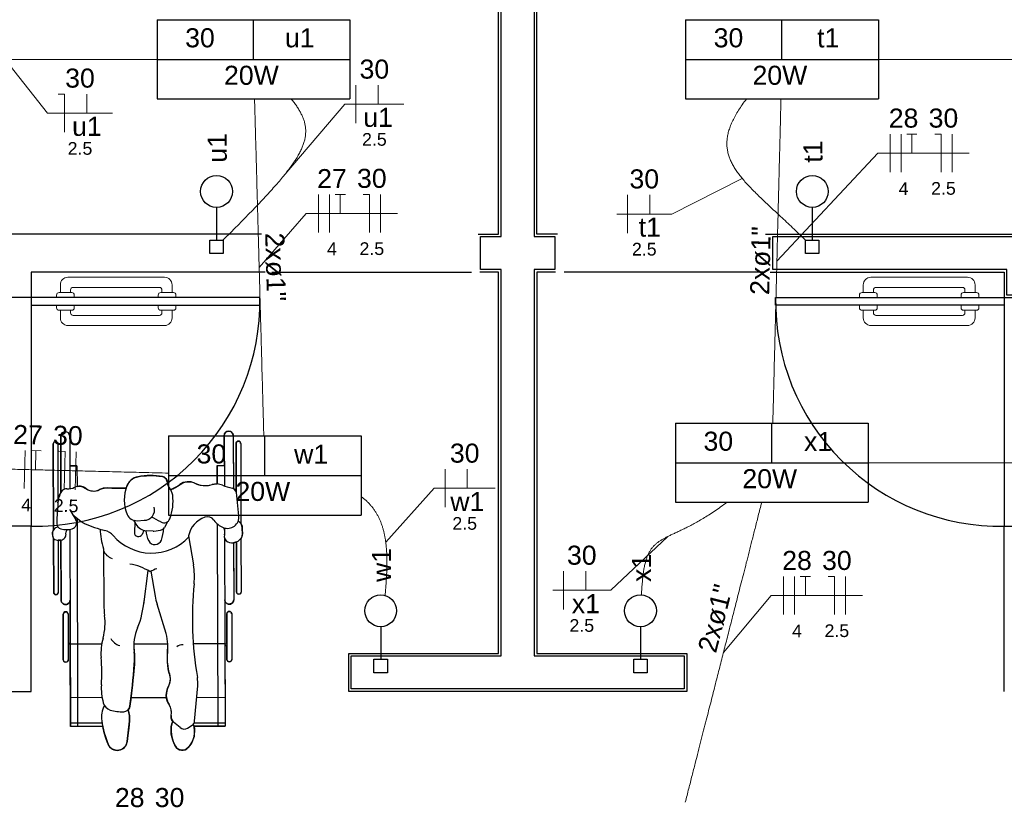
# Model space of a CAD drawing. Header units: feet. Extents: x -18 to 1038, y -110 to 48.
# Tile 186 of 199: x 778.85 to 782.73, y 0.28 to 3.36. Entities that reach past the tile are written whole.
import ezdxf

# ---------------------------------------------------------------- set-up
doc = ezdxf.new("R2010")
doc.units = ezdxf.units.FT
doc.header["$MEASUREMENT"] = 0
for name, color, linetype in [('1', 1, 'Continuous'), ('ar-mob', 251, 'Continuous'), ('Arq-parede-alta', 5, 'Continuous'), ('ESQUADRIAS CORTE', 3, 'Continuous'), ('JANELA', 3, 'Continuous'), ('P-SIMBOL', 5, 'Continuous'), ('parede', 5, 'Continuous')]:
    doc.layers.add(name, color=color, linetype=linetype)
for name, color, linetype, lineweight in [('EL-Condutos', 4, 'Continuous', 5), ('EL-Fios (Fase 2)', 7, 'Continuous', 5), ('EL-Fios (Fase 3)', 7, 'Continuous', 5), ('EL-Fios (Neutro)', 7, 'Continuous', 5), ('EL-Fios (Retorno)', 7, 'Continuous', 5), ('EL-Fios (Terra)', 7, 'Continuous', 5), ('EL-Textos conduto', 7, 'Continuous', 5), ('EL-Textos fios', 7, 'Continuous', 5), ('LOUÇAS', 1, 'Continuous', 9), ('Textos', 7, 'Continuous', 5)]:
    doc.layers.add(name, color=color, linetype=linetype, lineweight=lineweight)
doc.styles.add('Arial', font='arial.ttf')

msp = doc.modelspace()

# ---------------------------------------------------------------- linework, layer by layer
at = {"layer": '1', "color": 251}
for p, q in [((778.8966, 2.2697), (778.8966, 1.3697)), ((782.7266, 2.2697), (782.7266, 1.3697))]:
    msp.add_line(p, q, dxfattribs=at)
for points in [[(779.8441, 2.3697), (780.6291, 2.3697)], [(781.7791, 2.3697), (780.9941, 2.3697)]]:
    msp.add_lwpolyline(points, dxfattribs=at)
for centre, start, end in [((778.9116, 2.2547), 269.029, 0.971), ((782.7116, 2.2547), 179.029, 270.971)]:
    msp.add_arc(centre, 0.8851, start, end, dxfattribs=at)
at = {"layer": 'ar-mob', "color": 251}
for p, q in [((779.0129, 1.7244), (779.0135, 1.5025)), ((779.0483, 1.7245), (779.0489, 1.5177)), ((779.6567, 1.7261), (779.6572, 1.5287)), ((779.6921, 1.7262), (779.6927, 1.5185)), ((778.9839, 1.6942), (778.9848, 1.3538)), ((779.0016, 1.6942), (779.0022, 1.4618)), ((779.7035, 1.6961), (779.704, 1.5041)), ((779.7213, 1.6961), (779.7221, 1.3807)), ((779.077, 1.608), (779.0486, 1.608)), ((779.077, 1.608), (779.0772, 1.5263)), ((779.6286, 1.6095), (779.657, 1.6096)), ((779.6286, 1.6095), (779.6288, 1.5364)), ((779.2698, 1.5193), (779.1956, 1.5207)), ((779.7144, 1.4116), (779.7043, 1.5026)), ((779.0492, 1.4345), (779.0726, 1.3958)), ((779.0609, 1.4152), (779.0923, 1.3899)), ((779.0664, 1.4107), (779.0635, 1.4107)), ((779.0775, 1.4018), (779.0797, 0.582)), ((778.9833, 1.3518), (778.9901, 1.3611)), ((779.0493, 1.3581), (779.0513, 0.582)), ((779.3001, 1.3935), (779.3092, 1.3776)), ((779.3047, 1.3856), (779.3033, 1.3453)), ((779.3141, 1.3918), (779.3418, 1.3934)), ((779.4331, 1.3875), (779.4212, 1.3655)), ((779.6292, 1.3794), (779.6313, 0.5835)), ((779.6576, 1.3581), (779.6577, 1.3365)), ((779.728, 1.3378), (779.7277, 1.3638)), ((778.9838, 1.3252), (778.9808, 1.3406)), ((778.9849, 1.3221), (778.9854, 1.1092)), ((779.3406, 1.3538), (779.333, 1.338)), ((779.3773, 1.351), (779.3506, 1.3523)), ((779.3792, 1.3511), (779.4055, 1.3547)), ((779.5156, 1.3322), (779.5354, 1.218)), ((779.6577, 1.3234), (779.6597, 0.5836)), ((779.7223, 1.3214), (779.7228, 1.1112)), ((779.0026, 1.3142), (779.0032, 1.1093)), ((779.014, 1.3153), (779.0146, 1.0792)), ((779.1811, 1.2814), (779.1829, 1.0602)), ((779.6932, 1.3053), (779.6938, 1.081)), ((779.7046, 1.3082), (779.7051, 1.1112)), ((779.3558, 1.1964), (779.3394, 1.0617)), ((779.3679, 1.1929), (779.3847, 1.0948)), ((779.4277, 0.948), (779.3921, 1.0639)), ((779.0228, 1.0238), (779.0233, 0.8442)), ((779.0421, 1.0238), (779.0426, 0.8443)), ((779.6666, 1.0255), (779.6671, 0.8459)), ((779.6859, 1.0255), (779.6864, 0.846)), ((779.1742, 0.9059), (779.0505, 0.9056)), ((779.434, 0.9066), (779.301, 0.9062)), ((779.4338, 0.8298), (779.434, 0.9063)), ((779.6588, 0.9072), (779.5349, 0.9069)), ((779.5402, 0.6036), (779.5522, 0.7418)), ((779.1758, 0.6957), (779.051, 0.6954)), ((779.2895, 0.6957), (779.4294, 0.6957)), ((779.5483, 0.6967), (779.6594, 0.697)), ((779.1761, 0.5956), (779.0513, 0.5953)), ((779.1785, 0.5823), (779.0513, 0.582)), ((779.2748, 0.523), (779.2834, 0.6029)), ((779.4828, 0.5776), (779.4575, 0.5987)), ((779.5122, 0.5757), (779.5301, 0.587)), ((779.5382, 0.5832), (779.6597, 0.5836)), ((779.5384, 0.5966), (779.6597, 0.5969))]:
    msp.add_line(p, q, dxfattribs=at)
at = {"layer": 'ar-mob'}
msp.add_lwpolyline([(779.6567, 1.7261), (779.6582, 1.7335), (779.6608, 1.7376), (779.6645, 1.7409), (779.6683, 1.7428), (779.6743, 1.7439), (779.6783, 1.7435), (779.682, 1.7422), (779.6857, 1.7398), (779.6857, 1.7398), (779.6901, 1.7344), (779.6917, 1.7298), (779.6921, 1.7224), (779.6921, 1.7137), (779.6927, 1.5185), (779.704, 1.5046), (779.7036, 1.6788), (779.7035, 1.6961), (779.7042, 1.6995), (779.7055, 1.7017), (779.7075, 1.7035), (779.7089, 1.7043), (779.7109, 1.7049), (779.7124, 1.705), (779.7149, 1.7046), (779.7164, 1.7041), (779.7181, 1.7029), (779.7198, 1.701), (779.721, 1.6983), (779.7213, 1.6961), (779.7213, 1.6916), (779.7221, 1.3807), (779.7232, 1.3791), (779.727, 1.3701), (779.7277, 1.3638), (779.7278, 1.3552), (779.7279, 1.3423), (779.7277, 1.3339), (779.7265, 1.3291), (779.7252, 1.3259), (779.7252, 1.3259), (779.7223, 1.3214), (779.7228, 1.1112), (779.722, 1.1075), (779.722, 1.1075), (779.7193, 1.1041), (779.714, 1.1023), (779.714, 1.1023), (779.7089, 1.1039), (779.707, 1.1057), (779.7057, 1.108), (779.7051, 1.1112), (779.7051, 1.1188), (779.7046, 1.3082), (779.6932, 1.3053), (779.6938, 1.1063), (779.6938, 1.0929), (779.6938, 1.081), (779.6929, 1.0752), (779.6929, 1.0752), (779.6875, 1.0674), (779.6875, 1.0674), (779.6761, 1.0632), (779.6761, 1.0632), (779.6713, 1.0639), (779.6713, 1.0632), (779.6671, 1.0657), (779.6604, 1.0727), (779.6584, 1.0809), (779.6588, 0.9072), (779.6669, 0.9072), (779.6666, 1.0255), (779.6688, 1.0316), (779.6732, 1.0346), (779.6762, 1.0351), (779.6762, 1.0351), (779.6791, 1.0347), (779.6818, 1.0333), (779.6838, 1.0315), (779.6838, 1.0315), (779.6859, 1.0255), (779.6859, 1.0255), (779.6859, 1.019), (779.6859, 1.0092), (779.6863, 0.8608), (779.6864, 0.846), (779.6836, 0.8392), (779.6836, 0.8392), (779.6768, 0.8363), (779.6768, 0.8363), (779.6715, 0.8379), (779.6715, 0.8379), (779.6671, 0.8459), (779.6671, 0.8459), (779.667, 0.8587), (779.667, 0.8749), (779.6669, 0.8997), (779.6589, 0.8997), (779.6597, 0.5969), (779.6597, 0.5836), (779.5382, 0.5832), (779.54, 0.571), (779.538, 0.5427), (779.5291, 0.5185), (779.5253, 0.5121), (779.5253, 0.5121), (779.515, 0.4987), (779.515, 0.4987), (779.507, 0.4924), (779.4989, 0.4893), (779.4919, 0.4885), (779.4881, 0.4887), (779.4833, 0.4896), (779.4809, 0.4904), (779.4776, 0.4918), (779.4737, 0.4942), (779.4699, 0.4973), (779.467, 0.5005), (779.4642, 0.5046), (779.4619, 0.5089), (779.4595, 0.5139), (779.4539, 0.5281), (779.4512, 0.5372), (779.4502, 0.5416), (779.4482, 0.5532), (779.4473, 0.5637), (779.4473, 0.5742), (779.4477, 0.5811), (779.4499, 0.5918), (779.4545, 0.6016), (779.4507, 0.6072), (779.4479, 0.6154), (779.448, 0.6248), (779.4489, 0.6355), (779.4485, 0.6421), (779.4477, 0.6471), (779.4447, 0.6575), (779.4395, 0.6679), (779.4378, 0.6706), (779.4338, 0.6788), (779.4312, 0.6864), (779.4295, 0.6939), (779.4285, 0.7055), (779.4303, 0.7214), (779.435, 0.7354), (779.4399, 0.7453), (779.4429, 0.7543), (779.4447, 0.769), (779.4433, 0.7817), (779.4391, 0.7954), (779.4356, 0.8095), (779.434, 0.8234), (779.4339, 0.8399), (779.4339, 0.8551), (779.4339, 0.8681), (779.434, 0.9063), (779.301, 0.9062), (779.3008, 0.896), (779.3029, 0.8646), (779.3035, 0.8477), (779.3028, 0.8273), (779.2993, 0.7855), (779.2971, 0.7625), (779.2952, 0.7442), (779.2917, 0.7134), (779.2885, 0.6878), (779.2849, 0.6614), (779.2849, 0.6614), (779.2849, 0.6614), (779.2832, 0.6552), (779.2812, 0.6513), (779.2812, 0.6513), (779.2781, 0.6474), (779.2815, 0.6357), (779.2832, 0.6255), (779.2838, 0.6188), (779.2839, 0.61), (779.2834, 0.6029), (779.282, 0.5897), (779.2805, 0.5757), (779.2774, 0.5466), (779.2748, 0.523), (779.2707, 0.5092), (779.2632, 0.4991), (779.2535, 0.4921), (779.2414, 0.4884), (779.236, 0.488), (779.2284, 0.4887), (779.2211, 0.4909), (779.2147, 0.4943), (779.2078, 0.4999), (779.1997, 0.5124), (779.1962, 0.5213), (779.1911, 0.5356), (779.1845, 0.5573), (779.1785, 0.5823), (779.0513, 0.582), (779.0505, 0.9056), (779.0424, 0.9055), (779.0426, 0.8443), (779.0418, 0.8406), (779.0418, 0.8406), (779.0387, 0.8366), (779.0387, 0.8366), (779.033, 0.8346), (779.0284, 0.8357), (779.0284, 0.8357), (779.0233, 0.8442), (779.0233, 0.8442), (779.0233, 0.8543), (779.0228, 1.0238), (779.0249, 1.0298), (779.0249, 1.0298), (779.0324, 1.0334), (779.0324, 1.0334), (779.0375, 1.032), (779.0375, 1.032), (779.0421, 1.0238), (779.0421, 1.0238), (779.0424, 0.9095), (779.0505, 0.9095), (779.05, 1.0793), (779.047, 1.0693), (779.047, 1.0693), (779.0416, 1.0642), (779.0387, 1.0627), (779.0364, 1.062), (779.0324, 1.0615), (779.0279, 1.0621), (779.0247, 1.0632), (779.0212, 1.0654), (779.0212, 1.0654), (779.0167, 1.0709), (779.0148, 1.0764), (779.0146, 1.0817), (779.0146, 1.0858), (779.014, 1.3153), (779.0026, 1.3152), (779.0032, 1.1093), (779.0029, 1.107), (779.0019, 1.1047), (779.0004, 1.1028), (779.0004, 1.1028), (778.9976, 1.1011), (778.9943, 1.1004), (778.9943, 1.1004), (778.9924, 1.1006), (778.9904, 1.1013), (778.9889, 1.1022), (778.9875, 1.1036), (778.9862, 1.1057), (778.9855, 1.1078), (778.9854, 1.1092), (778.9849, 1.3221), (778.9831, 1.3288), (778.9823, 1.3329), (778.9814, 1.3373), (778.9808, 1.3406), (778.9806, 1.3432), (778.9809, 1.3464), (778.9818, 1.3491), (778.9833, 1.3518), (778.9848, 1.3538), (778.9839, 1.6942), (778.9861, 1.7001), (778.9872, 1.7011), (778.9899, 1.7026), (778.9927, 1.7031), (778.9947, 1.7028), (778.9968, 1.7021), (778.9992, 1.7003), (779, 1.6992), (779.0008, 1.698), (779.0014, 1.6963), (779.0016, 1.6942), (779.0016, 1.6912), (779.0022, 1.4618), (779.0041, 1.4773), (779.0055, 1.4835), (779.0076, 1.4902), (779.0104, 1.4967), (779.0135, 1.5025), (779.0135, 1.5025), (779.013, 1.727), (779.0143, 1.7314), (779.0161, 1.7346), (779.0183, 1.7372), (779.0183, 1.7372), (779.0238, 1.7408), (779.0272, 1.7418), (779.0305, 1.7422), (779.0355, 1.7415), (779.0398, 1.7396), (779.0398, 1.7396), (779.0434, 1.7367), (779.0448, 1.735), (779.0448, 1.735), (779.0473, 1.7304), (779.0483, 1.7245), (779.0483, 1.7156), (779.0486, 1.608), (779.077, 1.608), (779.0772, 1.5263), (779.0881, 1.5273), (779.0905, 1.5271), (779.0983, 1.5256), (779.1024, 1.5241), (779.1097, 1.5203), (779.1128, 1.5181), (779.1169, 1.5155), (779.1214, 1.5132), (779.1281, 1.5107), (779.1338, 1.5093), (779.1429, 1.5086), (779.1512, 1.5093), (779.1566, 1.5105), (779.1632, 1.5128), (779.1695, 1.5157), (779.1776, 1.5185), (779.1845, 1.52), (779.1913, 1.5207), (779.1985, 1.5207), (779.2137, 1.5204), (779.2327, 1.52), (779.2677, 1.5193), (779.2701, 1.5201), (779.2828, 1.5452), (779.2905, 1.5529), (779.2957, 1.5566), (779.3057, 1.5618), (779.3166, 1.5649), (779.3269, 1.5665), (779.3371, 1.5678), (779.3513, 1.5689), (779.3653, 1.5694), (779.3759, 1.5692), (779.3888, 1.5685), (779.3996, 1.5674), (779.4072, 1.5664), (779.4141, 1.5654), (779.4203, 1.5633), (779.4264, 1.5584), (779.4264, 1.5584), (779.4264, 1.5584), (779.4303, 1.5516), (779.4316, 1.5494), (779.4314, 1.5452), (779.4325, 1.5369), (779.4325, 1.5369), (779.4341, 1.5318), (779.4341, 1.5318), (779.4384, 1.5237), (779.4412, 1.52), (779.4412, 1.52), (779.4458, 1.514), (779.4757, 1.5293), (779.4829, 1.5346), (779.4933, 1.5406), (779.5009, 1.5433), (779.5105, 1.5451), (779.5213, 1.5452), (779.528, 1.5441), (779.536, 1.5417), (779.541, 1.5396), (779.5547, 1.5341), (779.5622, 1.5321), (779.5742, 1.5303), (779.5822, 1.53), (779.5861, 1.5301), (779.5945, 1.5309), (779.5988, 1.5316), (779.6085, 1.5339), (779.6085, 1.5339), (779.6166, 1.5358), (779.6217, 1.5363), (779.6258, 1.5365), (779.6288, 1.5365), (779.6286, 1.6095), (779.657, 1.6096), (779.6567, 1.7261), (779.6576, 1.7303)], dxfattribs=at)
for centre, radius, start, end in [((779.6744, 1.7262), 0.0177, 0.152, 180.152), ((779.0306, 1.7245), 0.0177, 0.152, 180.152), ((778.9927, 1.6942), 0.00886, 0.152, 180.152), ((779.7124, 1.6961), 0.00886, 0.152, 180.152), ((779.3268, 1.5085), 0.0573, 100.1963, 158.2855), ((779.3667, 1.2864), 0.283, 80.3687, 100.1963), ((779.4106, 1.5448), 0.0208, 1.1056, 80.3687), ((779.036, 1.4936), 0.0238, 86.3788, 145.5643), ((779.0414, 1.5792), 0.062, 266.3788, 295.3669), ((779.0863, 1.4846), 0.0427, 53.2835, 115.3669), ((779.1427, 1.5603), 0.0518, 233.2835, 296.615), ((779.1943, 1.4574), 0.0634, 88.8711, 116.615), ((779.4127, 1.4742), 0.1498, 158.2855, 202.5259), ((779.4706, 1.546), 0.0392, 181.1056, 221.481), ((779.4029, 1.4861), 0.0512, 6.5619, 41.481), ((779.4008, 1.6384), 0.1323, 289.8777, 307.6742), ((779.516, 1.4892), 0.0562, 63.6686, 127.6742), ((779.5819, 1.6223), 0.0923, 243.6686, 286.7215), ((779.626, 1.4756), 0.0608, 67.3006, 106.7215), ((779.7286, 1.7211), 0.2052, 247.3006, 258.705), ((779.6846, 1.5004), 0.0198, 6.3258, 78.705), ((779.0802, 1.4632), 0.0774, 145.5643, 173.6977), ((779.2541, 1.469), 0.201, 339.7384, 6.5619), ((779.9129, 1.3713), 0.9151, 173.6977, 179.4473), ((779.3417, 1.434), 0.0406, 270.152, 15.5897), ((779.052, 1.3833), 0.0241, 284.5049, 31.1811), ((779.3118, 1.4324), 0.0406, 202.5259, 273.1865), ((779.1984, 1.0352), 0.4088, 59.3221, 65.0368), ((779.4195, 1.408), 0.0246, 239.3221, 339.7384), ((779.6154, 1.3094), 0.1023, 110.0964, 167.0972), ((779.5908, 1.3765), 0.0308, 34.7006, 110.0964), ((779.6696, 1.4066), 0.045, 248.2954, 6.3258), ((779.0002, 1.3538), 0.0125, 76.5706, 143.957), ((779.0187, 1.3799), 0.0209, 179.4473, 256.4411), ((779.0352, 1.4482), 0.0912, 256.4411, 284.5049), ((779.0597, 1.3394), 0.0274, 139.6414, 187.9786), ((779.1327, 1.4402), 0.0645, 231.2527, 245.9692), ((779.3098, 1.8374), 0.4994, 245.9692, 255.7961), ((779.4251, 1.3617), 0.2568, 180.7219, 198.2265), ((779.353, 1.4028), 0.0505, 209.8771, 267.2578), ((779.4027, 1.3756), 0.0211, 277.6752, 331.5232), ((779.2951, 1.3597), 0.1225, 338.62, 0.3901), ((779.6831, 1.4404), 0.0814, 214.7006, 248.2954), ((779.6179, 1.3472), 0.0412, 344.5611, 23.8349), ((779.6987, 1.3635), 0.029, 0.5254, 64.2483), ((778.995, 1.3433), 0.0145, 143.957, 190.8511), ((778.9942, 1.3272), 0.0106, 190.8511, 244.5585), ((779.005, 1.3499), 0.0358, 244.5585, 307.932), ((779.0178, 1.3335), 0.015, 307.932, 7.9786), ((779.1717, 1.292), 0.0633, 40.8133, 75.7961), ((779.3708, 1.4639), 0.1998, 220.8133, 316.8378), ((779.3189, 1.3447), 0.0156, 177.9792, 334.383), ((779.4496, 1.3594), 0.1018, 183.8596, 207.447), ((779.3778, 1.3616), 0.0105, 267.2578, 277.6752), ((779.6801, 1.33), 0.0234, 164.5611, 246.8592), ((779.6882, 1.3487), 0.0437, 246.8592, 321.1502), ((779.702, 1.3376), 0.026, 321.1502, 0.5254), ((779.3836, 1.3251), 0.0274, 207.447, 338.62), ((779.2372, 1.3008), 0.0619, 205.2569, 248.9795), ((779.2548, 1.0194), 0.2038, 57.426, 81.3716), ((779.4581, 1.015), 0.1995, 109.5223, 117.9683), ((779.2649, 1.1711), 0.2746, 354.314, 9.837), ((780.9159, 1.0068), 1.3846, 174.314, 189.6415), ((778.9943, 1.1093), 0.00886, 180.152, 0.152), ((779.6286, 1.1366), 0.2475, 189.7276, 197.0965), ((779.714, 1.1112), 0.00886, 180.152, 0.152), ((779.0323, 1.0792), 0.0177, 180.152, 0.152), ((779.5125, 1.0629), 0.3296, 180.4641, 187.6013), ((778.9932, 1.1038), 0.3488, 337.54, 355.82), ((779.6761, 1.0809), 0.0177, 180.152, 0.152), ((779.0325, 1.0238), 0.00964, 0.152, 180.152), ((778.9659, 0.9899), 0.2219, 344.3219, 7.6013), ((779.6762, 1.0255), 0.00964, 0.152, 180.152), ((779.4945, 0.8965), 0.1937, 157.54, 186.208), ((779.293, 0.9066), 0.141, 359.8981, 17.0965), ((779.3888, 0.8712), 0.2174, 164.3219, 184.6496), ((779.2606, 0.9565), 0.0579, 208.845, 254.4879), ((779.4898, 0.8749), 0.0285, 79.5291, 135.4654), ((778.4233, 0.7927), 0.7513, 356.4545, 4.6496), ((779.0392, 0.847), 0.2642, 355.735, 6.208), ((779.0329, 0.8443), 0.00964, 180.152, 0.152), ((776.7549, 1.0173), 2.5549, 351.9911, 355.735), ((779.5488, 0.8296), 0.115, 179.8981, 200.2792), ((779.6767, 0.846), 0.00964, 180.152, 0.152), ((779.3844, 0.7688), 0.0604, 331.2627, 20.2792), ((779.3938, 0.7326), 0.221, 176.4545, 194.9875), ((779.4995, 0.7057), 0.0709, 151.2627, 212.2367), ((779.4225, 0.753), 0.1302, 355.0449, 9.6415), ((779.2748, 0.6185), 0.1011, 152.8049, 188.4131), ((779.2196, 0.6859), 0.0407, 194.9875, 253.6343), ((779.2603, 0.6648), 0.0249, 271.4401, 351.9911), ((779.3879, 0.6353), 0.061, 350.0296, 32.2367), ((779.2566, 0.8119), 0.172, 253.6343, 271.4401), ((779.1836, 0.6136), 0.1004, 353.9147, 19.7013), ((779.4752, 0.62), 0.0277, 170.0296, 230.2213), ((779.567, 0.6617), 0.3965, 188.4131, 202.1212), ((779.4933, 0.5772), 0.0458, 147.8739, 175.0455), ((779.4448, 0.5634), 0.0955, 317.318, 17.5555), ((779.5184, 0.6055), 0.0219, 302.2482, 355.0449), ((779.58, 0.5697), 0.1328, 175.0455, 209.3252), ((779.4988, 0.5969), 0.0251, 230.2213, 302.2482), ((779.2359, 0.5271), 0.0391, 202.1212, 353.9147), ((779.4918, 0.5201), 0.0316, 209.3252, 317.318)]:
    msp.add_arc(centre, radius, start, end, dxfattribs=at)
at = {"layer": 'Arq-parede-alta', "ltscale": 0.03}
for p, q in [((779.8029, 2.5197), (776.8466, 2.5197)), ((781.7866, 2.5197), (784.7766, 2.5197)), ((778.8966, 2.3697), (778.8966, 2.2697)), ((779.8179, 2.3697), (778.8966, 2.3697)), ((781.8054, 2.3697), (782.7266, 2.3697)), ((782.7266, 2.3697), (782.7266, 2.2697)), ((778.8966, 2.2697), (778.7466, 2.2697)), ((782.7266, 2.2697), (782.8766, 2.2697))]:
    msp.add_line(p, q, dxfattribs=at)
at = {"layer": 'Arq-parede-alta', "color": 251, "ltscale": 0.03}
for points in [[(780.6554, 2.5197), (780.7366, 2.5197), (780.7366, 5.2698)], [(780.9679, 2.5197), (780.8866, 2.5197), (780.8866, 5.2698)], [(780.9604, 2.3698), (780.8866, 2.3698), (780.8866, 0.8697), (781.4766, 0.8697), (781.4766, 0.7197), (780.8116, 0.7197), (780.1466, 0.7197), (780.1466, 0.8697), (780.7366, 0.8697), (780.7366, 2.3698), (780.6629, 2.3698)], [(778.8966, 0.7197), (778.8966, 1.3697), (778.7466, 1.3697), (778.7466, 0.8697)], [(782.7266, 0.7197), (782.7266, 1.3697), (782.8766, 1.3697), (782.8766, 0.8697)]]:
    msp.add_lwpolyline(points, dxfattribs=at)
at = {"layer": 'EL-Condutos', "linetype": 'Continuous'}
for points in [[(778.2011, 3.2073), (778.2508, 3.2073), (778.2984, 3.2073), (778.3441, 3.2073), (778.388, 3.2073), (778.4303, 3.2073), (778.471, 3.2073), (778.5105, 3.2073), (778.5488, 3.2073), (778.586, 3.2073), (778.6223, 3.2073), (778.6579, 3.2073), (778.6929, 3.2073), (778.7275, 3.2073), (778.7617, 3.2073), (778.7958, 3.2073), (778.8299, 3.2073), (778.8641, 3.2073), (778.8987, 3.2073), (778.9336, 3.2073), (778.9692, 3.2073), (779.0055, 3.2073), (779.0427, 3.2073), (779.0809, 3.2073), (779.1203, 3.2073), (779.161, 3.2073), (779.2032, 3.2073), (779.247, 3.2073), (779.2926, 3.2073), (779.3401, 3.2073), (779.3897, 3.2073)], [(782.2311, 3.2072), (782.2808, 3.2072), (782.3284, 3.2072), (782.3741, 3.2072), (782.418, 3.2072), (782.4603, 3.2072), (782.501, 3.2072), (782.5405, 3.2072), (782.5788, 3.2072), (782.616, 3.2072), (782.6523, 3.2072), (782.6879, 3.2072), (782.7229, 3.2072), (782.7575, 3.2072), (782.7917, 3.2072), (782.8258, 3.2072), (782.8599, 3.2072), (782.8941, 3.2072), (782.9287, 3.2072), (782.9636, 3.2072), (782.9992, 3.2072), (783.0355, 3.2072), (783.0727, 3.2072), (783.1109, 3.2072), (783.1503, 3.2072), (783.191, 3.2072), (783.2332, 3.2072), (783.277, 3.2072), (783.3226, 3.2072), (783.3701, 3.2072), (783.4197, 3.2072)], [(779.6528, 2.4964), (779.6847, 2.5285), (779.7149, 2.559), (779.7433, 2.5879), (779.77, 2.6155), (779.7949, 2.6416), (779.8182, 2.6664), (779.8398, 2.69), (779.8597, 2.7123), (779.878, 2.7336), (779.8947, 2.7539), (779.9097, 2.7731), (779.9232, 2.7915), (779.9352, 2.8091), (779.9456, 2.8259), (779.9545, 2.8421), (779.9619, 2.8576), (779.9678, 2.8726), (779.9723, 2.8872), (779.9754, 2.9013), (779.977, 2.9152), (779.9772, 2.9287), (779.9761, 2.9421), (779.9736, 2.9554), (779.9698, 2.9687), (779.9647, 2.982), (779.9583, 2.9954), (779.9507, 3.009), (779.9417, 3.0228), (779.9316, 3.0369), (779.9203, 3.0515)], [(779.7759, 3.0516), (779.7775, 2.9914), (779.7791, 2.9346), (779.7806, 2.8809), (779.782, 2.8299), (779.7833, 2.7816), (779.7846, 2.7356), (779.7858, 2.6917), (779.7869, 2.6497), (779.788, 2.6093), (779.7891, 2.5703), (779.7902, 2.5326), (779.7912, 2.4957), (779.7922, 2.4596), (779.7931, 2.4239), (779.7941, 2.3885), (779.7951, 2.3531), (779.7961, 2.3174), (779.7971, 2.2813), (779.7981, 2.2444), (779.7991, 2.2067), (779.8002, 2.1677), (779.8013, 2.1273), (779.8024, 2.0853), (779.8037, 2.0414), (779.8049, 1.9954), (779.8062, 1.9471), (779.8076, 1.8961), (779.8091, 1.8424), (779.8107, 1.7856), (779.8123, 1.7254)], [(781.7118, 3.0516), (781.6952, 3.0288), (781.6807, 3.007), (781.6683, 2.9861), (781.6579, 2.9661), (781.6495, 2.9469), (781.643, 2.9284), (781.6384, 2.9106), (781.6357, 2.8933), (781.6348, 2.8765), (781.6356, 2.8601), (781.6381, 2.844), (781.6422, 2.8282), (781.6479, 2.8126), (781.6552, 2.797), (781.664, 2.7814), (781.6743, 2.7658), (781.686, 2.7501), (781.699, 2.7341), (781.7133, 2.7178), (781.7289, 2.7011), (781.7457, 2.684), (781.7637, 2.6663), (781.7828, 2.648), (781.803, 2.6291), (781.8242, 2.6093), (781.8463, 2.5887), (781.8694, 2.5672), (781.8934, 2.5447), (781.9182, 2.5211), (781.9438, 2.4963)], [(781.8477, 3.0517), (781.8462, 2.9939), (781.8449, 2.9394), (781.8436, 2.8877), (781.8423, 2.8387), (781.8412, 2.7922), (781.84, 2.7479), (781.839, 2.7057), (781.838, 2.6652), (781.837, 2.6264), (781.836, 2.5888), (781.8351, 2.5524), (781.8342, 2.5169), (781.8333, 2.4821), (781.8325, 2.4477), (781.8316, 2.4135), (781.8308, 2.3793), (781.8299, 2.3449), (781.829, 2.3101), (781.8281, 2.2746), (781.8272, 2.2382), (781.8263, 2.2006), (781.8253, 2.1617), (781.8243, 2.1213), (781.8232, 2.079), (781.8221, 2.0348), (781.8209, 1.9883), (781.8197, 1.9393), (781.8184, 1.8876), (781.817, 1.833), (781.8155, 1.7753)], [(778.1746, 1.6104), (778.2278, 1.6091), (778.2787, 1.6078), (778.3274, 1.6066), (778.3742, 1.6054), (778.4192, 1.6043), (778.4626, 1.6033), (778.5045, 1.6022), (778.5451, 1.6012), (778.5846, 1.6002), (778.6231, 1.5993), (778.6608, 1.5984), (778.6978, 1.5974), (778.7344, 1.5965), (778.7706, 1.5956), (778.8066, 1.5947), (778.8427, 1.5938), (778.8789, 1.593), (778.9154, 1.592), (778.9524, 1.5911), (778.9901, 1.5902), (779.0286, 1.5892), (779.0681, 1.5883), (779.1087, 1.5873), (779.1506, 1.5862), (779.194, 1.5852), (779.239, 1.584), (779.2858, 1.5829), (779.3346, 1.5817), (779.3855, 1.5804), (779.4386, 1.5791)], [(782.1912, 1.6197), (782.244, 1.6197), (782.2945, 1.6197), (782.3429, 1.6197), (782.3894, 1.6197), (782.4341, 1.6197), (782.4772, 1.6197), (782.5188, 1.6197), (782.5592, 1.6197), (782.5984, 1.6197), (782.6366, 1.6197), (782.6741, 1.6197), (782.7109, 1.6197), (782.7473, 1.6197), (782.7833, 1.6197), (782.8191, 1.6197), (782.855, 1.6197), (782.891, 1.6197), (782.9273, 1.6197), (782.9641, 1.6197), (783.0016, 1.6197), (783.0398, 1.6197), (783.0791, 1.6197), (783.1194, 1.6197), (783.1611, 1.6197), (783.2042, 1.6197), (783.2489, 1.6197), (783.2954, 1.6197), (783.3438, 1.6197), (783.3943, 1.6197), (783.447, 1.6197)], [(780.1955, 1.487), (780.2063, 1.4785), (780.2163, 1.4697), (780.2255, 1.4605), (780.2341, 1.4509), (780.2421, 1.441), (780.2493, 1.4308), (780.256, 1.4202), (780.2621, 1.4093), (780.2676, 1.3981), (780.2725, 1.3865), (780.2769, 1.3746), (780.2808, 1.3624), (780.2842, 1.3499), (780.2872, 1.3372), (780.2897, 1.3241), (780.2918, 1.3107), (780.2935, 1.297), (780.2948, 1.2831), (780.2957, 1.2689), (780.2964, 1.2545), (780.2967, 1.2397), (780.2968, 1.2248), (780.2966, 1.2096), (780.2962, 1.1941), (780.2955, 1.1784), (780.2947, 1.1625), (780.2937, 1.1464), (780.2925, 1.13), (780.2912, 1.1134), (780.2898, 1.0967)], [(781.6355, 1.4645), (781.61, 1.4458), (781.5859, 1.429), (781.563, 1.414), (781.5413, 1.4007), (781.5208, 1.3887), (781.5015, 1.3781), (781.4833, 1.3685), (781.4662, 1.36), (781.4501, 1.3523), (781.4351, 1.3452), (781.4211, 1.3387), (781.4081, 1.3324), (781.3959, 1.3264), (781.3847, 1.3204), (781.3743, 1.3143), (781.3648, 1.3079), (781.356, 1.301), (781.348, 1.2936), (781.3407, 1.2853), (781.3341, 1.2762), (781.3282, 1.266), (781.3229, 1.2546), (781.3181, 1.2417), (781.314, 1.2274), (781.3103, 1.2113), (781.3071, 1.1934), (781.3044, 1.1734), (781.3021, 1.1513), (781.3002, 1.1268), (781.2987, 1.0999)], [(781.471, 0.2837), (781.4848, 0.3376), (781.4978, 0.3886), (781.5101, 0.4369), (781.5218, 0.4827), (781.5328, 0.5261), (781.5434, 0.5674), (781.5534, 0.6068), (781.563, 0.6445), (781.5723, 0.6808), (781.5812, 0.7157), (781.5898, 0.7495), (781.5982, 0.7825), (781.6064, 0.8149), (781.6146, 0.8467), (781.6226, 0.8783), (781.6307, 0.9099), (781.6388, 0.9416), (781.6469, 0.9737), (781.6553, 1.0064), (781.6638, 1.0399), (781.6726, 1.0743), (781.6817, 1.11), (781.6911, 1.147), (781.701, 1.1857), (781.7113, 1.2262), (781.7221, 1.2687), (781.7335, 1.3134), (781.7456, 1.3606), (781.7582, 1.4104), (781.7717, 1.4631)]]:
    msp.add_spline(points, degree=3, dxfattribs=at)
at = {"layer": 'EL-Fios (Fase 2)'}
for p, q in [((782.2773, 2.7628), (782.2773, 2.9128)), ((780.0277, 2.5256), (780.0277, 2.6756)), ((781.8579, 1.0222), (781.8579, 1.1722))]:
    msp.add_line(p, q, dxfattribs=at)
at = {"layer": 'EL-Fios (Fase 3)'}
for p, q in [((780.1747, 2.9556), (780.1747, 3.1056)), ((782.3202, 2.7628), (782.3202, 2.9128)), ((782.5211, 2.7628), (782.5211, 2.9128)), ((780.0705, 2.5256), (780.0705, 2.6756)), ((780.2714, 2.5256), (780.2714, 2.6756)), ((781.2441, 2.5236), (781.2441, 2.6736)), ((778.869, 1.5182), (778.8727, 1.6681)), ((779.0699, 1.5132), (779.0736, 1.6632)), ((780.5258, 1.4444), (780.5258, 1.5944)), ((780.9924, 1.0428), (780.9924, 1.1928)), ((781.9008, 1.0222), (781.9008, 1.1722)), ((782.1017, 1.0222), (782.1017, 1.1722))]:
    msp.add_line(p, q, dxfattribs=at)
at = {"layer": 'EL-Fios (Neutro)'}
for p, q in [((779.0036, 3.0701), (779.0286, 3.0701)), ((779.0286, 2.9201), (779.0286, 3.0701)), ((782.4532, 2.9128), (782.4782, 2.9128)), ((782.4782, 2.7628), (782.4782, 2.9128)), ((780.2036, 2.6756), (780.2286, 2.6756)), ((780.2286, 2.5256), (780.2286, 2.6756)), ((779.0057, 1.6648), (779.0307, 1.6642)), ((779.027, 1.5143), (779.0307, 1.6642)), ((782.0338, 1.1722), (782.0588, 1.1722)), ((782.0588, 1.0222), (782.0588, 1.1722))]:
    msp.add_line(p, q, dxfattribs=at)
at = {"layer": 'EL-Fios (Retorno)'}
for p, q in [((780.2622, 3.0306), (780.2622, 3.1056)), ((779.1161, 2.9951), (779.1161, 3.0701)), ((781.3316, 2.5986), (781.3316, 2.6736)), ((780.6133, 1.5194), (780.6133, 1.5944)), ((781.0799, 1.1178), (781.0799, 1.1928))]:
    msp.add_line(p, q, dxfattribs=at)
at = {"layer": 'EL-Fios (Terra)'}
for points in [[(782.363, 2.8378), (782.363, 2.9128), (782.343, 2.9128), (782.383, 2.9128)], [(780.1134, 2.6006), (780.1134, 2.6756), (780.0934, 2.6756), (780.1334, 2.6756)], [(778.9137, 1.5921), (778.9156, 1.6671), (778.8956, 1.6676), (778.9356, 1.6666)], [(781.9436, 1.0972), (781.9436, 1.1722), (781.9236, 1.1722), (781.9636, 1.1722)]]:
    msp.add_lwpolyline(points, dxfattribs=at)
at = {"layer": 'EL-Textos fios'}
for p, q in [((778.795, 3.2073), (778.9607, 2.9951)), ((779.8887, 2.7466), (780.1318, 3.0306)), ((780.1318, 3.0306), (780.3633, 3.0306)), ((778.9607, 2.9951), (779.2172, 2.9951)), ((781.8316, 2.4135), (782.2291, 2.8378)), ((782.2291, 2.8378), (782.5882, 2.8378)), ((781.6949, 2.7389), (781.4181, 2.5986)), ((779.7941, 2.3885), (779.9794, 2.6006)), ((779.9794, 2.6006), (780.3386, 2.6006)), ((781.2012, 2.5986), (781.4181, 2.5986)), ((780.2922, 1.3073), (780.4829, 1.5194)), ((780.4829, 1.5194), (780.7231, 1.5194)), ((781.4028, 1.3299), (781.1781, 1.1178)), ((780.9495, 1.1178), (781.1781, 1.1178)), ((781.6212, 0.8728), (781.8097, 1.0972)), ((781.8097, 1.0972), (782.1688, 1.0972))]:
    msp.add_line(p, q, dxfattribs=at)
at = {"layer": 'ESQUADRIAS CORTE', "color": 251}
for points in [[(778.8966, 2.2397), (779.7966, 2.2397), (779.7966, 2.2697), (778.8966, 2.2697)], [(782.7266, 2.2397), (781.8266, 2.2397), (781.8266, 2.2697), (782.7266, 2.2697)]]:
    msp.add_lwpolyline(points, close=True, dxfattribs=at)
at = {"layer": 'JANELA', "color": 251}
for points in [[(781.0769, 5.4098), (781.0769, 5.2798), (780.8766, 5.2798), (780.8766, 2.5097), (780.9579, 2.5097), (780.9579, 2.3798), (780.8766, 2.3799), (780.8766, 0.8597), (781.4666, 0.8597), (781.4666, 0.7297), (780.1566, 0.7297), (780.1566, 0.8597), (780.7466, 0.8597), (780.7466, 2.3798), (780.6654, 2.3798), (780.6654, 2.5097), (780.7466, 2.5097), (780.7466, 5.2798), (780.5522, 5.2798), (780.5522, 5.4098)], [(784.7866, 2.3797), (784.7866, 2.3797), (782.8666, 2.3797), (782.8666, 2.2797), (782.7366, 2.2797), (782.7366, 2.3797), (781.8154, 2.3797), (781.8154, 2.5097), (784.7866, 2.5098), (784.7866, 5.2798), (784.4093, 5.2798), (784.4093, 5.4098), (784.9166, 5.4097), (784.9166, 5.2798), (784.9166, 5.2798), (784.9166, 2.3797)]]:
    msp.add_lwpolyline(points, close=True, dxfattribs=at)
at = {"layer": 'LOUÇAS', "color": 251}
for p, q in [((779.0566, 2.2897), (779.0066, 2.2897)), ((779.0116, 2.3197), (779.0116, 2.2897)), ((779.0516, 2.2897), (779.0516, 2.2997)), ((782.5666, 2.2897), (782.6166, 2.2897)), ((782.5716, 2.2897), (782.5716, 2.2997)), ((782.6116, 2.3197), (782.6116, 2.2897)), ((778.9966, 2.2797), (778.9966, 2.2697)), ((779.0666, 2.2697), (779.0666, 2.2797)), ((782.5566, 2.2697), (782.5566, 2.2797)), ((782.6266, 2.2797), (782.6266, 2.2697)), ((778.9966, 2.2297), (778.9966, 2.2397)), ((779.0566, 2.2197), (779.0066, 2.2197)), ((779.0116, 2.1897), (779.0116, 2.2197)), ((779.0516, 2.2197), (779.0516, 2.2097)), ((779.0666, 2.2397), (779.0666, 2.2297)), ((782.5566, 2.2397), (782.5566, 2.2297)), ((782.5666, 2.2197), (782.6166, 2.2197)), ((782.5716, 2.2197), (782.5716, 2.2097)), ((782.6116, 2.1897), (782.6116, 2.2197)), ((782.6266, 2.2297), (782.6266, 2.2397))]:
    msp.add_line(p, q, dxfattribs=at)
for points in [[(779.4516, 2.2897), (779.4516, 2.3197, 0.414214), (779.4216, 2.3497), (779.4216, 2.3497), (779.0416, 2.3497)], [(782.1716, 2.2897), (782.1716, 2.3197, -0.414214), (782.2016, 2.3497), (782.2016, 2.3497), (782.5816, 2.3497)], [(779.0616, 2.3097), (779.4016, 2.3097, -0.414214), (779.4116, 2.2997), (779.4116, 2.2997), (779.4116, 2.2897)], [(779.4666, 2.2697), (779.4666, 2.2797, 0.414214), (779.4566, 2.2897), (779.4566, 2.2897), (779.4066, 2.2897, 0.414214), (779.3966, 2.2797), (779.3966, 2.2797), (779.3966, 2.2697)], [(782.1566, 2.2697), (782.1566, 2.2797, -0.414214), (782.1666, 2.2897), (782.1666, 2.2897), (782.2166, 2.2897, -0.414214), (782.2266, 2.2797), (782.2266, 2.2797), (782.2266, 2.2697)], [(782.5616, 2.3097), (782.2216, 2.3097, 0.414214), (782.2116, 2.2997), (782.2116, 2.2997), (782.2116, 2.2897)], [(779.4516, 2.2197), (779.4516, 2.1897, -0.414214), (779.4216, 2.1597), (779.4216, 2.1597), (779.0416, 2.1597)], [(779.0616, 2.1997), (779.4016, 2.1997, 0.414214), (779.4116, 2.2097), (779.4116, 2.2097), (779.4116, 2.2197)], [(779.4666, 2.2397), (779.4666, 2.2297, -0.414214), (779.4566, 2.2197), (779.4566, 2.2197), (779.4066, 2.2197, -0.414214), (779.3966, 2.2297), (779.3966, 2.2297), (779.3966, 2.2397)], [(782.1566, 2.2397), (782.1566, 2.2297, 0.414214), (782.1666, 2.2197), (782.1666, 2.2197), (782.2166, 2.2197, 0.414214), (782.2266, 2.2297), (782.2266, 2.2297), (782.2266, 2.2397)], [(782.1716, 2.2197), (782.1716, 2.1897, 0.414214), (782.2016, 2.1597), (782.2016, 2.1597), (782.5816, 2.1597)], [(782.5616, 2.1997), (782.2216, 2.1997, -0.414214), (782.2116, 2.2097), (782.2116, 2.2097), (782.2116, 2.2197)]]:
    msp.add_lwpolyline(points, format="xyb", dxfattribs=at)
for centre, radius, start, end in [((779.0416, 2.3197), 0.03, 90, 180), ((782.5816, 2.3197), 0.03, 0, 90), ((779.0066, 2.2797), 0.01, 90, 180), ((779.0616, 2.2997), 0.01, 90, 180), ((779.0566, 2.2797), 0.01, 0, 90), ((782.5666, 2.2797), 0.01, 90, 180), ((782.5616, 2.2997), 0.01, 0, 90), ((782.6166, 2.2797), 0.01, 0, 90), ((779.0066, 2.2297), 0.01, 180, 270), ((779.0616, 2.2097), 0.01, 180, 270), ((779.0566, 2.2297), 0.01, 270, 0), ((782.5666, 2.2297), 0.01, 180, 270), ((782.5616, 2.2097), 0.01, 270, 0), ((782.6166, 2.2297), 0.01, 270, 0), ((779.0416, 2.1897), 0.03, 180, 270), ((782.5816, 2.1897), 0.03, 270, 0)]:
    msp.add_arc(centre, radius, start, end, dxfattribs=at)
at = {"layer": 'P-SIMBOL'}
for p, q in [((779.3924, 3.3629), (779.3924, 3.0516)), ((779.3924, 3.3629), (780.1509, 3.3629)), ((779.7716, 3.2073), (779.7716, 3.3629)), ((780.1509, 3.3629), (780.1509, 3.0516)), ((781.4724, 3.3629), (781.4724, 3.0516)), ((781.4724, 3.3629), (782.2309, 3.3629)), ((781.8516, 3.2072), (781.8516, 3.3629)), ((782.2309, 3.3629), (782.2309, 3.0516)), ((779.3924, 3.2073), (780.1509, 3.2073)), ((781.4724, 3.2072), (782.2309, 3.2072)), ((779.3924, 3.0516), (780.1509, 3.0516)), ((781.4724, 3.0516), (782.2309, 3.0516)), ((779.6262, 2.6248), (779.6262, 2.4963)), ((781.9707, 2.6248), (781.9707, 2.4963)), ((779.5997, 2.4963), (779.6527, 2.4963)), ((779.5997, 2.4432), (779.5997, 2.4963)), ((779.6527, 2.4963), (779.6527, 2.4432)), ((781.9442, 2.4963), (781.9972, 2.4963)), ((781.9442, 2.4432), (781.9442, 2.4963)), ((781.9972, 2.4963), (781.9972, 2.4432)), ((779.6527, 2.4432), (779.5997, 2.4432)), ((781.9972, 2.4432), (781.9442, 2.4432)), ((781.4324, 1.7754), (781.4324, 1.4641)), ((781.4324, 1.7754), (782.1909, 1.7754)), ((781.8116, 1.6197), (781.8116, 1.7754)), ((782.1909, 1.7754), (782.1909, 1.4641)), ((779.4374, 1.7254), (779.4374, 1.4141)), ((779.4374, 1.7254), (780.1959, 1.7254)), ((779.8166, 1.5697), (779.8166, 1.7254)), ((780.1959, 1.7254), (780.1959, 1.4141)), ((781.4324, 1.6197), (782.1909, 1.6197)), ((779.4374, 1.5697), (780.1959, 1.5697)), ((781.4324, 1.4641), (782.1909, 1.4641)), ((779.4374, 1.4141), (780.1959, 1.4141)), ((780.2723, 0.9748), (780.2723, 0.8463)), ((781.2947, 0.9748), (781.2947, 0.8463)), ((780.2457, 0.8463), (780.2988, 0.8463)), ((780.2457, 0.7932), (780.2457, 0.8463)), ((780.2988, 0.8463), (780.2988, 0.7932)), ((781.2682, 0.8463), (781.3212, 0.8463)), ((781.2682, 0.7932), (781.2682, 0.8463)), ((781.3212, 0.8463), (781.3212, 0.7932)), ((780.2988, 0.7932), (780.2457, 0.7932)), ((781.3212, 0.7932), (781.2682, 0.7932))]:
    msp.add_line(p, q, dxfattribs=at)
for centre in [(779.6262, 2.6873), (781.9707, 2.6873), (780.2723, 1.0373), (781.2947, 1.0373)]:
    msp.add_circle(centre, 0.0625, dxfattribs=at)
at = {"layer": 'parede', "color": 251}
msp.add_line((776.5966, 0.7197), (778.8966, 0.7197), dxfattribs=at)

# ---------------------------------------------------------------- texts
at = {"layer": 'EL-Textos conduto', "char_height": 0.075, "width": 0.54032, "attachment_point": 8, "line_spacing_factor": 0.6, "style": 'Arial'}
for insert, rotation in [((779.8194, 2.3892), 271.5754), ((781.8064, 2.4141), 88.5564), ((781.627, 0.9979), 75.6992)]:
    msp.add_mtext('2xø1"', dxfattribs=dict(at, insert=insert, rotation=rotation))
at = {"layer": 'EL-Textos fios', "attachment_point": 8, "line_spacing_factor": 0.6, "style": 'Arial'}
for s, insert, char_height, width in [('30', (780.2475, 3.1303), 0.075, 0.233003), ('30', (779.0889, 3.0949), 0.075, 0.233003), ('u1', (780.2622, 2.9406), 0.075, 0.233003), ('28', (782.3302, 2.9375), 0.075, 0.233003), ('30', (782.4871, 2.9375), 0.075, 0.233003), ('u1', (779.1161, 2.9051), 0.075, 0.233003), ('2.5', (780.2475, 2.8666), 0.05, 0.194131), ('2.5', (779.0889, 2.8311), 0.05, 0.194131), ('27', (780.0805, 2.7004), 0.075, 0.233003), ('30', (780.2375, 2.7004), 0.075, 0.233003), ('30', (781.3097, 2.6983), 0.075, 0.233003), ('4', (782.3302, 2.6738), 0.05, 0.077668), ('2.5', (782.4871, 2.6738), 0.05, 0.194131), ('t1', (781.3316, 2.5086), 0.075, 0.174695), ('4', (780.0805, 2.4366), 0.05, 0.077668), ('2.5', (780.2375, 2.4366), 0.05, 0.194131), ('2.5', (781.3097, 2.4346), 0.05, 0.194131), ('30', (780.603, 1.6191), 0.075, 0.233003), ('w1', (780.6133, 1.4294), 0.075, 0.267873), ('2.5', (780.603, 1.3554), 0.05, 0.194131), ('30', (781.0638, 1.2175), 0.075, 0.233003), ('28', (781.9108, 1.1969), 0.075, 0.233003), ('30', (782.0677, 1.1969), 0.075, 0.233003), ('x1', (781.0799, 1.0278), 0.075, 0.221341), ('2.5', (781.0638, 0.9538), 0.05, 0.194131), ('4', (781.9108, 0.9332), 0.05, 0.077668), ('2.5', (782.0677, 0.9332), 0.05, 0.194131), ('28', (779.2846, 0.2639), 0.075, 0.233003), ('30', (779.4415, 0.2639), 0.075, 0.233003)]:
    msp.add_mtext(s, dxfattribs=dict(at, insert=insert, char_height=char_height, width=width))
at = {"layer": 'EL-Textos fios', "attachment_point": 8, "rotation": 358.5799, "line_spacing_factor": 0.6, "style": 'Arial'}
for s, insert, char_height, width in [('27', (778.8833, 1.6926), 0.075, 0.233003), ('30', (779.0403, 1.6887), 0.075, 0.233003), ('4', (778.8768, 1.429), 0.05, 0.077668), ('2.5', (779.0337, 1.4251), 0.05, 0.194131)]:
    msp.add_mtext(s, dxfattribs=dict(at, insert=insert, char_height=char_height, width=width))
at = {"layer": 'Textos', "char_height": 0.075, "attachment_point": 8, "line_spacing_factor": 0.6, "style": 'Arial'}
for s, insert, width in [('30', (779.5611, 3.2535), 0.233003), ('u1', (779.9536, 3.2535), 0.233003), ('30', (781.6411, 3.2535), 0.233003), ('t1', (782.0336, 3.2535), 0.174695), ('20W', (779.7635, 3.106), 0.430793), ('20W', (781.8435, 3.106), 0.430793), ('30', (781.6011, 1.666), 0.233003), ('x1', (781.9936, 1.666), 0.221341), ('30', (779.6061, 1.616), 0.233003), ('w1', (779.9986, 1.616), 0.267873), ('20W', (781.8035, 1.5185), 0.430793), ('20W', (779.8085, 1.4685), 0.430793)]:
    msp.add_mtext(s, dxfattribs=dict(at, insert=insert, width=width))
at = {"layer": 'Textos', "char_height": 0.075, "attachment_point": 7, "rotation": 90.0002, "line_spacing_factor": 0.6, "style": 'Arial'}
for s, insert, width in [('u1', (779.6674, 2.8007), 0.233003), ('t1', (782.0119, 2.8007), 0.174695), ('w1', (780.3135, 1.1507), 0.267873), ('x1', (781.3359, 1.1507), 0.221341)]:
    msp.add_mtext(s, dxfattribs=dict(at, insert=insert, width=width))

doc.saveas('drawing.dxf')
